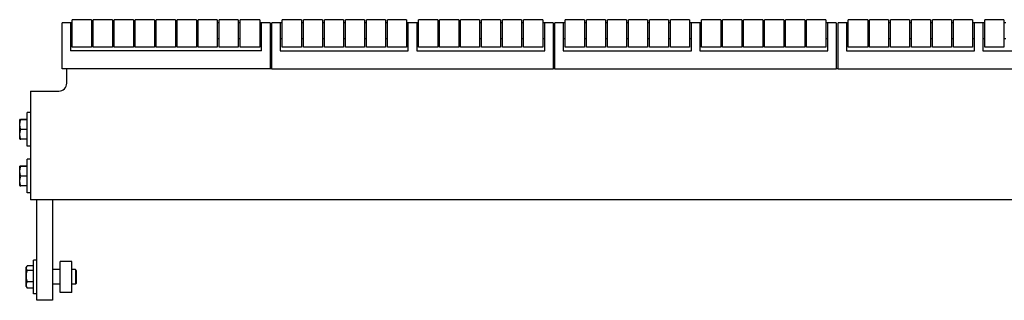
# Model space of a CAD drawing. Header units: inches. Extents: x 0 to 132, y 0 to 102.
# Tile 5 of 8: x 72.13 to 87.99, y 36.81 to 41.32. Entities that reach past the tile are written whole.
import ezdxf

# ---------------------------------------------------------------- set-up
doc = ezdxf.new("R2010")
doc.units = ezdxf.units.IN
doc.header["$LTSCALE"] = 7.26
doc.header["$MEASUREMENT"] = 0
for name, color, linetype in [('518353_WW_518353_26_BL4', 7, 'CONTINUOUS'), ('520309_BL0', 7, 'CONTINUOUS'), ('532387_BL3', 7, 'CONTINUOUS'), ('807_1829_14_1_SOLID1_BL24', 7, 'CONTINUOUS'), ('807_1829_1_1_SOLID1_BL21', 7, 'CONTINUOUS'), ('807_1829_1_SOLID1_BL17', 7, 'CONTINUOUS'), ('807_1829_23_1_SOLID1_BL14', 7, 'CONTINUOUS'), ('807_1829_27_1_SOLID1_BL33', 7, 'CONTINUOUS'), ('807_1829_3_1_SOLID1_BL27', 7, 'CONTINUOUS'), ('807_1829_5_1_SOLID1_BL30', 7, 'CONTINUOUS'), ('807_1829_6_1_SOLID1_BL11', 7, 'CONTINUOUS'), ('807_1829_8_1_SOLID1_BL36', 7, 'CONTINUOUS'), ('807_1830_11_1_SOLID1_BL116', 7, 'CONTINUOUS'), ('807_1830_11_1_SOLID1_BL40', 7, 'CONTINUOUS'), ('807_1830_11_1_SOLID1_BL77', 7, 'CONTINUOUS'), ('807_1830_12_1_SOLID1_BL61', 7, 'CONTINUOUS'), ('807_1830_12_1_SOLID1_BL99', 7, 'CONTINUOUS'), ('807_1830_13_1_SOLID1_BL225', 7, 'CONTINUOUS'), ('807_1830_13_1_SOLID1_BL55', 7, 'CONTINUOUS'), ('807_1830_13_1_SOLID1_BL92', 7, 'CONTINUOUS'), ('807_1830_19_1_SOLID1_BL224', 7, 'CONTINUOUS'), ('807_1830_19_1_SOLID1_BL58', 7, 'CONTINUOUS'), ('807_1830_19_1_SOLID1_BL95', 7, 'CONTINUOUS'), ('807_1830_1_SOLID1_BL102', 7, 'CONTINUOUS'), ('807_1830_1_SOLID1_BL64', 7, 'CONTINUOUS'), ('807_1830_20_1_SOLID1_BL109', 7, 'CONTINUOUS'), ('807_1830_20_1_SOLID1_BL70', 7, 'CONTINUOUS'), ('807_1830_22_1_SOLID1_BL115', 7, 'CONTINUOUS'), ('807_1830_22_1_SOLID1_BL39', 7, 'CONTINUOUS'), ('807_1830_22_1_SOLID1_BL76', 7, 'CONTINUOUS'), ('807_1830_29_1_SOLID1_BL112', 7, 'CONTINUOUS'), ('807_1830_29_1_SOLID1_BL73', 7, 'CONTINUOUS'), ('807_1830_30_1_SOLID1_BL119', 7, 'CONTINUOUS'), ('807_1830_30_1_SOLID1_BL43', 7, 'CONTINUOUS'), ('807_1830_30_1_SOLID1_BL80', 7, 'CONTINUOUS'), ('807_1830_34_1_SOLID1_BL158', 7, 'CONTINUOUS'), ('807_1830_34_1_SOLID1_BL46', 7, 'CONTINUOUS'), ('807_1830_34_1_SOLID1_BL83', 7, 'CONTINUOUS'), ('807_1830_35_1_SOLID1_BL162', 7, 'CONTINUOUS'), ('807_1830_35_1_SOLID1_BL52', 7, 'CONTINUOUS'), ('807_1830_35_1_SOLID1_BL89', 7, 'CONTINUOUS'), ('807_1830_4_1_SOLID1_BL105', 7, 'CONTINUOUS'), ('807_1830_4_1_SOLID1_BL67', 7, 'CONTINUOUS'), ('807_1830_5_1_SOLID1_BL160', 7, 'CONTINUOUS'), ('807_1830_5_1_SOLID1_BL49', 7, 'CONTINUOUS'), ('807_1830_5_1_SOLID1_BL86', 7, 'CONTINUOUS'), ('960616MSSF_BL2', 7, 'CONTINUOUS'), ('960616MSSF_BL5', 7, 'CONTINUOUS'), ('960616MSSF_BL6', 7, 'CONTINUOUS'), ('CUT_EXTRUDE1_1__BL8', 7, 'CONTINUOUS')]:
    doc.layers.add(name, color=color, linetype=linetype)

# ---------------------------------------------------------------- blocks, each defined once
blk = doc.blocks.new('520309_BL0', base_point=(53.653, 51.526))
at = {"layer": '520309_BL0', "color": 7, "linetype": 'CONTINUOUS'}
for p, q in [((72.408, 36.81), (72.408, 38.427)), ((72.658, 38.427), (72.658, 36.81)), ((72.658, 36.81), (72.408, 36.81))]:
    blk.add_line(p, q, dxfattribs=at)
blk = doc.blocks.new('960616MSSF_BL2', base_point=(54.708, 51.768))
at = {"layer": '960616MSSF_BL2', "color": 7, "linetype": 'CONTINUOUS'}
for p, q in [((72.353, 36.914), (72.353, 37.455)), ((72.408, 37.455), (72.353, 37.455)), ((72.235, 37.336), (72.248, 37.358)), ((72.235, 37.033), (72.235, 37.336)), ((72.248, 37.358), (72.253, 37.366)), ((72.353, 37.366), (72.253, 37.366)), ((72.353, 37.29), (72.253, 37.29)), ((72.783, 37.303), (72.658, 37.303)), ((73.027, 37.303), (72.971, 37.303)), ((73.027, 37.303), (73.027, 37.067)), ((73.038, 37.291), (73.027, 37.303)), ((73.038, 37.291), (73.038, 37.078)), ((72.235, 37.033), (72.248, 37.011)), ((72.248, 37.011), (72.253, 37.004)), ((72.353, 37.109), (72.253, 37.109)), ((72.353, 37.004), (72.253, 37.004)), ((72.783, 37.067), (72.658, 37.067)), ((73.027, 37.067), (72.971, 37.067)), ((73.038, 37.078), (73.027, 37.067)), ((72.408, 36.914), (72.353, 36.914))]:
    blk.add_line(p, q, dxfattribs=at)
for points, knots in [([(72.253, 37.29), (72.251, 37.293), (72.247, 37.298), (72.243, 37.307), (72.24, 37.315), (72.239, 37.322), (72.239, 37.328), (72.239, 37.334), (72.24, 37.341), (72.243, 37.35), (72.246, 37.355), (72.248, 37.358)], [0, 0, 0, 0, 0.135256, 0.264591, 0.388344, 0.508001, 0.567148, 0.626324, 0.746189, 0.870265, 1, 1, 1, 1]), ([(72.253, 37.109), (72.251, 37.116), (72.247, 37.131), (72.242, 37.154), (72.239, 37.177), (72.238, 37.2), (72.239, 37.223), (72.242, 37.245), (72.247, 37.268), (72.251, 37.283), (72.253, 37.29)], [0, 0, 0, 0, 0.125019, 0.250023, 0.375015, 0.5, 0.624985, 0.749977, 0.874981, 1, 1, 1, 1]), ([(72.253, 37.004), (72.251, 37.008), (72.247, 37.016), (72.242, 37.03), (72.239, 37.043), (72.238, 37.056), (72.239, 37.07), (72.242, 37.083), (72.247, 37.096), (72.251, 37.105), (72.253, 37.109)], [0, 0, 0, 0, 0.128962, 0.254921, 0.378248, 0.500004, 0.621761, 0.745092, 0.871044, 1, 1, 1, 1])]:
    blk.add_open_spline(points, degree=3, knots=knots, dxfattribs=at)
blk = doc.blocks.new('532387_BL3', base_point=(54.185, 51.745))
at = {"layer": '532387_BL3', "color": 7, "linetype": 'CONTINUOUS'}
for p, q in [((72.783, 36.935), (72.783, 37.435)), ((72.971, 37.435), (72.783, 37.435)), ((72.971, 36.935), (72.971, 37.435)), ((72.971, 36.935), (72.783, 36.935))]:
    blk.add_line(p, q, dxfattribs=at)
blk = doc.blocks.new('518353_WW_518353_26_BL4', base_point=(68.979, 65.742))
at = {"layer": '518353_WW_518353_26_BL4', "color": 7, "linetype": 'CONTINUOUS'}
for p, q in [((72.888, 40.302), (72.888, 40.535)), ((76.193, 40.535), (76.163, 40.535)), ((80.753, 40.535), (80.723, 40.535)), ((85.313, 40.535), (85.283, 40.535)), ((72.303, 40.177), (72.303, 38.427)), ((72.303, 40.177), (72.763, 40.177)), ((99.473, 38.427), (72.303, 38.427))]:
    blk.add_line(p, q, dxfattribs=at)
blk.add_arc((72.763, 40.302), 0.125, 270, 360, dxfattribs=at)
blk = doc.blocks.new('960616MSSF_BL5', base_point=(55.446, 38.81))
at = {"layer": '960616MSSF_BL5', "color": 7, "linetype": 'CONTINUOUS'}
for p, q in [((72.248, 38.539), (72.248, 39.08)), ((72.303, 39.08), (72.248, 39.08)), ((72.13, 38.961), (72.134, 38.967)), ((72.13, 38.658), (72.13, 38.961)), ((72.248, 38.969), (72.148, 38.969)), ((72.248, 38.965), (72.148, 38.965)), ((72.248, 38.806), (72.148, 38.806)), ((72.13, 38.658), (72.134, 38.652)), ((72.248, 38.65), (72.148, 38.65)), ((72.303, 38.539), (72.248, 38.539))]:
    blk.add_line(p, q, dxfattribs=at)
for points, knots in [([(72.134, 38.967), (72.134, 38.967), (72.134, 38.967), (72.134, 38.968), (72.134, 38.968), (72.135, 38.968), (72.136, 38.968), (72.138, 38.968), (72.14, 38.969), (72.142, 38.969), (72.145, 38.969), (72.147, 38.969), (72.148, 38.969)], [0, 0, 0, 0, 0.012741, 0.031909, 0.058175, 0.09171, 0.180339, 0.296632, 0.438892, 0.604981, 0.792708, 1, 1, 1, 1]), ([(72.148, 38.965), (72.147, 38.965), (72.145, 38.965), (72.142, 38.966), (72.14, 38.966), (72.138, 38.966), (72.137, 38.966), (72.136, 38.966), (72.136, 38.966), (72.135, 38.967), (72.134, 38.967), (72.134, 38.967), (72.134, 38.967), (72.134, 38.967), (72.134, 38.967), (72.134, 38.967), (72.134, 38.967), (72.134, 38.967)], [0, 0, 0, 0, 0.220696, 0.418669, 0.591253, 0.667138, 0.735607, 0.796352, 0.849137, 0.893748, 0.930011, 0.957882, 0.977585, 0.98465, 0.99023, 0.995001, 1, 1, 1, 1]), ([(72.148, 38.806), (72.146, 38.812), (72.142, 38.825), (72.137, 38.845), (72.134, 38.865), (72.133, 38.885), (72.134, 38.906), (72.137, 38.926), (72.142, 38.946), (72.146, 38.959), (72.148, 38.965)], [0, 0, 0, 0, 0.125633, 0.250781, 0.375513, 0.5, 0.624487, 0.749219, 0.874368, 1, 1, 1, 1]), ([(72.148, 38.65), (72.146, 38.657), (72.142, 38.669), (72.137, 38.689), (72.134, 38.708), (72.133, 38.728), (72.134, 38.748), (72.137, 38.767), (72.142, 38.787), (72.146, 38.799), (72.148, 38.806)], [0, 0, 0, 0, 0.125779, 0.250962, 0.375633, 0.500001, 0.624369, 0.74904, 0.874222, 1, 1, 1, 1]), ([(72.134, 38.652), (72.134, 38.652), (72.134, 38.652), (72.134, 38.652), (72.134, 38.652), (72.135, 38.652), (72.136, 38.651), (72.138, 38.651), (72.14, 38.651), (72.142, 38.651), (72.145, 38.65), (72.147, 38.65), (72.148, 38.65)], [0, 0, 0, 0, 0.012741, 0.031909, 0.058175, 0.09171, 0.180339, 0.296632, 0.438892, 0.604981, 0.792708, 1, 1, 1, 1])]:
    blk.add_open_spline(points, degree=3, knots=knots, dxfattribs=at)
blk = doc.blocks.new('960616MSSF_BL6', base_point=(55.446, 52.843))
at = {"layer": '960616MSSF_BL6', "color": 7, "linetype": 'CONTINUOUS'}
for p, q in [((72.248, 39.289), (72.248, 39.83)), ((72.303, 39.83), (72.248, 39.83)), ((72.13, 39.711), (72.134, 39.717)), ((72.13, 39.408), (72.13, 39.711)), ((72.248, 39.719), (72.148, 39.719)), ((72.248, 39.715), (72.148, 39.715)), ((72.248, 39.556), (72.148, 39.556)), ((72.13, 39.408), (72.134, 39.402)), ((72.248, 39.4), (72.148, 39.4)), ((72.303, 39.289), (72.248, 39.289))]:
    blk.add_line(p, q, dxfattribs=at)
for points, knots in [([(72.134, 39.717), (72.134, 39.717), (72.134, 39.717), (72.134, 39.718), (72.134, 39.718), (72.135, 39.718), (72.136, 39.718), (72.138, 39.718), (72.14, 39.719), (72.142, 39.719), (72.145, 39.719), (72.147, 39.719), (72.148, 39.719)], [0, 0, 0, 0, 0.012741, 0.031909, 0.058175, 0.09171, 0.180339, 0.296632, 0.438892, 0.604981, 0.792708, 1, 1, 1, 1]), ([(72.148, 39.715), (72.147, 39.715), (72.145, 39.715), (72.142, 39.716), (72.14, 39.716), (72.138, 39.716), (72.137, 39.716), (72.136, 39.716), (72.136, 39.716), (72.135, 39.717), (72.134, 39.717), (72.134, 39.717), (72.134, 39.717), (72.134, 39.717), (72.134, 39.717), (72.134, 39.717), (72.134, 39.717), (72.134, 39.717)], [0, 0, 0, 0, 0.220696, 0.418669, 0.591253, 0.667138, 0.735607, 0.796352, 0.849137, 0.893748, 0.930011, 0.957882, 0.977585, 0.98465, 0.99023, 0.995001, 1, 1, 1, 1]), ([(72.148, 39.556), (72.146, 39.562), (72.142, 39.575), (72.137, 39.595), (72.134, 39.615), (72.133, 39.635), (72.134, 39.656), (72.137, 39.676), (72.142, 39.696), (72.146, 39.709), (72.148, 39.715)], [0, 0, 0, 0, 0.125633, 0.250781, 0.375513, 0.5, 0.624487, 0.749219, 0.874368, 1, 1, 1, 1]), ([(72.148, 39.4), (72.146, 39.407), (72.142, 39.419), (72.137, 39.439), (72.134, 39.458), (72.133, 39.478), (72.134, 39.498), (72.137, 39.517), (72.142, 39.537), (72.146, 39.549), (72.148, 39.556)], [0, 0, 0, 0, 0.125779, 0.250962, 0.375633, 0.500001, 0.624369, 0.74904, 0.874222, 1, 1, 1, 1]), ([(72.134, 39.402), (72.134, 39.402), (72.134, 39.402), (72.134, 39.402), (72.134, 39.402), (72.135, 39.402), (72.136, 39.401), (72.138, 39.401), (72.14, 39.401), (72.142, 39.401), (72.145, 39.4), (72.147, 39.4), (72.148, 39.4)], [0, 0, 0, 0, 0.012741, 0.031909, 0.058175, 0.09171, 0.180339, 0.296632, 0.438892, 0.604981, 0.792708, 1, 1, 1, 1])]:
    blk.add_open_spline(points, degree=3, knots=knots, dxfattribs=at)
blk = doc.blocks.new('CUT_EXTRUDE1_1__BL8', base_point=(56.314, 55.141))
at = {"layer": 'CUT_EXTRUDE1_1__BL8', "color": 7, "linetype": 'CONTINUOUS'}
for p, q in [((72.813, 40.535), (72.813, 41.275)), ((72.978, 41.275), (72.813, 41.275)), ((72.948, 41.275), (72.948, 40.825)), ((73.316, 41.275), (73.286, 41.275)), ((73.654, 41.275), (73.624, 41.275)), ((73.992, 41.275), (73.962, 41.275)), ((74.33, 41.275), (74.3, 41.275)), ((74.668, 41.275), (74.638, 41.275)), ((75.006, 41.275), (74.976, 41.275)), ((75.344, 41.275), (75.314, 41.275)), ((75.682, 41.275), (75.652, 41.275)), ((76.163, 41.275), (75.998, 41.275)), ((76.028, 40.825), (76.028, 41.275)), ((76.163, 41.275), (76.163, 40.535)), ((72.978, 41.018), (72.948, 41.018)), ((73.316, 41.018), (73.286, 41.018)), ((73.654, 41.018), (73.624, 41.018)), ((73.992, 41.018), (73.962, 41.018)), ((74.33, 41.018), (74.3, 41.018)), ((74.668, 41.018), (74.638, 41.018)), ((75.006, 41.018), (74.976, 41.018)), ((75.344, 41.018), (75.314, 41.018)), ((75.682, 41.018), (75.652, 41.018)), ((76.028, 41.018), (75.998, 41.018)), ((76.028, 40.825), (72.948, 40.825)), ((76.163, 40.535), (72.813, 40.535))]:
    blk.add_line(p, q, dxfattribs=at)
blk = doc.blocks.new('807_1829_6_1_SOLID1_BL11', base_point=(56.144, 53.876))
at = {"layer": '807_1829_6_1_SOLID1_BL11', "color": 7, "linetype": 'CONTINUOUS'}
for p, q in [((72.978, 40.882), (72.978, 41.325)), ((73.286, 41.325), (72.978, 41.325)), ((73.286, 41.325), (73.286, 40.882)), ((73.286, 40.882), (72.978, 40.882))]:
    blk.add_line(p, q, dxfattribs=at)
blk = doc.blocks.new('807_1829_23_1_SOLID1_BL14', base_point=(56.313, 54.045))
at = {"layer": '807_1829_23_1_SOLID1_BL14', "color": 7, "linetype": 'CONTINUOUS'}
for p, q in [((73.316, 40.882), (73.316, 41.325)), ((73.624, 41.325), (73.316, 41.325)), ((73.624, 41.325), (73.624, 40.882)), ((73.624, 40.882), (73.316, 40.882))]:
    blk.add_line(p, q, dxfattribs=at)
blk = doc.blocks.new('807_1829_1_SOLID1_BL17', base_point=(56.482, 54.214))
at = {"layer": '807_1829_1_SOLID1_BL17', "color": 7, "linetype": 'CONTINUOUS'}
for p, q in [((73.654, 40.882), (73.654, 41.325)), ((73.962, 41.325), (73.654, 41.325)), ((73.962, 41.325), (73.962, 40.882)), ((73.962, 40.882), (73.654, 40.882))]:
    blk.add_line(p, q, dxfattribs=at)
blk = doc.blocks.new('807_1829_1_1_SOLID1_BL21', base_point=(56.651, 54.383))
at = {"layer": '807_1829_1_1_SOLID1_BL21', "color": 7, "linetype": 'CONTINUOUS'}
for p, q in [((73.992, 40.882), (73.992, 41.325)), ((74.3, 41.325), (73.992, 41.325)), ((74.3, 41.325), (74.3, 40.882)), ((74.3, 40.882), (73.992, 40.882))]:
    blk.add_line(p, q, dxfattribs=at)
blk = doc.blocks.new('807_1829_14_1_SOLID1_BL24', base_point=(56.82, 54.552))
at = {"layer": '807_1829_14_1_SOLID1_BL24', "color": 7, "linetype": 'CONTINUOUS'}
for p, q in [((74.33, 40.882), (74.33, 41.325)), ((74.638, 41.325), (74.33, 41.325)), ((74.638, 41.325), (74.638, 40.882)), ((74.638, 40.882), (74.33, 40.882))]:
    blk.add_line(p, q, dxfattribs=at)
blk = doc.blocks.new('807_1829_3_1_SOLID1_BL27', base_point=(56.989, 54.721))
at = {"layer": '807_1829_3_1_SOLID1_BL27', "color": 7, "linetype": 'CONTINUOUS'}
for p, q in [((74.668, 40.882), (74.668, 41.325)), ((74.976, 41.325), (74.668, 41.325)), ((74.976, 41.325), (74.976, 40.882)), ((74.976, 40.882), (74.668, 40.882))]:
    blk.add_line(p, q, dxfattribs=at)
blk = doc.blocks.new('807_1829_5_1_SOLID1_BL30', base_point=(57.158, 54.89))
at = {"layer": '807_1829_5_1_SOLID1_BL30', "color": 7, "linetype": 'CONTINUOUS'}
for p, q in [((75.006, 40.882), (75.006, 41.325)), ((75.314, 41.325), (75.006, 41.325)), ((75.314, 41.325), (75.314, 40.882)), ((75.314, 40.882), (75.006, 40.882))]:
    blk.add_line(p, q, dxfattribs=at)
blk = doc.blocks.new('807_1829_27_1_SOLID1_BL33', base_point=(57.327, 55.059))
at = {"layer": '807_1829_27_1_SOLID1_BL33', "color": 7, "linetype": 'CONTINUOUS'}
for p, q in [((75.344, 40.882), (75.344, 41.325)), ((75.652, 41.325), (75.344, 41.325)), ((75.652, 41.325), (75.652, 40.882)), ((75.652, 40.882), (75.344, 40.882))]:
    blk.add_line(p, q, dxfattribs=at)
blk = doc.blocks.new('807_1829_8_1_SOLID1_BL36', base_point=(57.5, 55.232))
at = {"layer": '807_1829_8_1_SOLID1_BL36', "color": 7, "linetype": 'CONTINUOUS'}
for p, q in [((75.682, 40.882), (75.682, 41.325)), ((75.998, 41.325), (75.682, 41.325)), ((75.998, 41.325), (75.998, 40.882)), ((75.998, 40.882), (75.682, 40.882))]:
    blk.add_line(p, q, dxfattribs=at)
blk = doc.blocks.new('807_1830_22_1_SOLID1_BL39', base_point=(59.129, 57.421))
at = {"layer": '807_1830_22_1_SOLID1_BL39', "color": 7, "linetype": 'CONTINUOUS'}
for p, q in [((76.193, 40.535), (76.193, 41.275)), ((76.358, 41.275), (76.193, 41.275)), ((76.328, 41.275), (76.328, 40.825)), ((76.701, 41.275), (76.671, 41.275)), ((77.039, 41.275), (77.009, 41.275)), ((77.377, 41.275), (77.347, 41.275)), ((77.715, 41.275), (77.685, 41.275)), ((78.053, 41.275), (78.023, 41.275)), ((78.556, 41.275), (78.361, 41.275)), ((78.391, 40.825), (78.391, 41.275)), ((78.526, 41.275), (78.526, 40.825)), ((78.894, 41.275), (78.864, 41.275)), ((79.232, 41.275), (79.202, 41.275)), ((79.57, 41.275), (79.54, 41.275)), ((79.908, 41.275), (79.878, 41.275)), ((80.246, 41.275), (80.216, 41.275)), ((80.723, 41.275), (80.558, 41.275)), ((80.588, 40.825), (80.588, 41.275)), ((80.723, 41.275), (80.723, 40.535)), ((76.358, 41.018), (76.328, 41.018)), ((76.701, 41.018), (76.671, 41.018)), ((77.039, 41.018), (77.009, 41.018)), ((77.377, 41.018), (77.347, 41.018)), ((77.715, 41.018), (77.685, 41.018)), ((78.053, 41.018), (78.023, 41.018)), ((78.391, 41.018), (78.361, 41.018)), ((78.556, 41.018), (78.526, 41.018)), ((78.894, 41.018), (78.864, 41.018)), ((79.232, 41.018), (79.202, 41.018)), ((79.57, 41.018), (79.54, 41.018)), ((79.908, 41.018), (79.878, 41.018)), ((80.246, 41.018), (80.216, 41.018)), ((80.588, 41.018), (80.558, 41.018)), ((76.328, 40.825), (78.391, 40.825)), ((78.526, 40.825), (80.588, 40.825)), ((76.193, 40.535), (80.723, 40.535))]:
    blk.add_line(p, q, dxfattribs=at)
blk = doc.blocks.new('807_1830_11_1_SOLID1_BL40', base_point=(57.837, 55.568))
at = {"layer": '807_1830_11_1_SOLID1_BL40', "color": 7, "linetype": 'CONTINUOUS'}
for p, q in [((76.358, 40.882), (76.358, 41.325)), ((76.671, 41.325), (76.358, 41.325)), ((76.671, 41.325), (76.671, 40.882)), ((76.671, 40.882), (76.358, 40.882))]:
    blk.add_line(p, q, dxfattribs=at)
blk = doc.blocks.new('807_1830_30_1_SOLID1_BL43', base_point=(58.006, 55.737))
at = {"layer": '807_1830_30_1_SOLID1_BL43', "color": 7, "linetype": 'CONTINUOUS'}
for p, q in [((76.701, 40.882), (76.701, 41.325)), ((77.009, 41.325), (76.701, 41.325)), ((77.009, 41.325), (77.009, 40.882)), ((77.009, 40.882), (76.701, 40.882))]:
    blk.add_line(p, q, dxfattribs=at)
blk = doc.blocks.new('807_1830_34_1_SOLID1_BL46', base_point=(58.175, 55.906))
at = {"layer": '807_1830_34_1_SOLID1_BL46', "color": 7, "linetype": 'CONTINUOUS'}
for p, q in [((77.039, 40.882), (77.039, 41.325)), ((77.347, 41.325), (77.039, 41.325)), ((77.347, 41.325), (77.347, 40.882)), ((77.347, 40.882), (77.039, 40.882))]:
    blk.add_line(p, q, dxfattribs=at)
blk = doc.blocks.new('807_1830_5_1_SOLID1_BL49', base_point=(58.344, 56.075))
at = {"layer": '807_1830_5_1_SOLID1_BL49', "color": 7, "linetype": 'CONTINUOUS'}
for p, q in [((77.377, 40.882), (77.377, 41.325)), ((77.685, 41.325), (77.377, 41.325)), ((77.685, 41.325), (77.685, 40.882)), ((77.685, 40.882), (77.377, 40.882))]:
    blk.add_line(p, q, dxfattribs=at)
blk = doc.blocks.new('807_1830_35_1_SOLID1_BL52', base_point=(58.513, 56.244))
at = {"layer": '807_1830_35_1_SOLID1_BL52', "color": 7, "linetype": 'CONTINUOUS'}
for p, q in [((77.715, 40.882), (77.715, 41.325)), ((78.023, 41.325), (77.715, 41.325)), ((78.023, 41.325), (78.023, 40.882)), ((78.023, 40.882), (77.715, 40.882))]:
    blk.add_line(p, q, dxfattribs=at)
blk = doc.blocks.new('807_1830_13_1_SOLID1_BL55', base_point=(58.682, 56.413))
at = {"layer": '807_1830_13_1_SOLID1_BL55', "color": 7, "linetype": 'CONTINUOUS'}
for p, q in [((78.053, 40.882), (78.053, 41.325)), ((78.361, 41.325), (78.053, 41.325)), ((78.361, 41.325), (78.361, 40.882)), ((78.361, 40.882), (78.053, 40.882))]:
    blk.add_line(p, q, dxfattribs=at)
blk = doc.blocks.new('807_1830_19_1_SOLID1_BL58', base_point=(58.933, 56.665))
at = {"layer": '807_1830_19_1_SOLID1_BL58', "color": 7, "linetype": 'CONTINUOUS'}
for p, q in [((78.556, 40.882), (78.556, 41.325)), ((78.864, 41.325), (78.556, 41.325)), ((78.864, 41.325), (78.864, 40.882)), ((78.864, 40.882), (78.556, 40.882))]:
    blk.add_line(p, q, dxfattribs=at)
blk = doc.blocks.new('807_1830_12_1_SOLID1_BL61', base_point=(59.102, 56.834))
at = {"layer": '807_1830_12_1_SOLID1_BL61', "color": 7, "linetype": 'CONTINUOUS'}
for p, q in [((78.894, 40.882), (78.894, 41.325)), ((79.202, 41.325), (78.894, 41.325)), ((79.202, 41.325), (79.202, 40.882)), ((79.202, 40.882), (78.894, 40.882))]:
    blk.add_line(p, q, dxfattribs=at)
blk = doc.blocks.new('807_1830_1_SOLID1_BL64', base_point=(59.271, 57.003))
at = {"layer": '807_1830_1_SOLID1_BL64', "color": 7, "linetype": 'CONTINUOUS'}
for p, q in [((79.232, 40.882), (79.232, 41.325)), ((79.54, 41.325), (79.232, 41.325)), ((79.54, 41.325), (79.54, 40.882)), ((79.54, 40.882), (79.232, 40.882))]:
    blk.add_line(p, q, dxfattribs=at)
blk = doc.blocks.new('807_1830_4_1_SOLID1_BL67', base_point=(59.44, 57.172))
at = {"layer": '807_1830_4_1_SOLID1_BL67', "color": 7, "linetype": 'CONTINUOUS'}
for p, q in [((79.57, 40.882), (79.57, 41.325)), ((79.878, 41.325), (79.57, 41.325)), ((79.878, 41.325), (79.878, 40.882)), ((79.878, 40.882), (79.57, 40.882))]:
    blk.add_line(p, q, dxfattribs=at)
blk = doc.blocks.new('807_1830_20_1_SOLID1_BL70', base_point=(59.609, 57.341))
at = {"layer": '807_1830_20_1_SOLID1_BL70', "color": 7, "linetype": 'CONTINUOUS'}
for p, q in [((79.908, 40.882), (79.908, 41.325)), ((80.216, 41.325), (79.908, 41.325)), ((80.216, 41.325), (80.216, 40.882)), ((80.216, 40.882), (79.908, 40.882))]:
    blk.add_line(p, q, dxfattribs=at)
blk = doc.blocks.new('807_1830_29_1_SOLID1_BL73', base_point=(59.78, 57.512))
at = {"layer": '807_1830_29_1_SOLID1_BL73', "color": 7, "linetype": 'CONTINUOUS'}
for p, q in [((80.246, 40.882), (80.246, 41.325)), ((80.558, 41.325), (80.246, 41.325)), ((80.558, 41.325), (80.558, 40.882)), ((80.558, 40.882), (80.246, 40.882))]:
    blk.add_line(p, q, dxfattribs=at)
blk = doc.blocks.new('807_1830_22_1_SOLID1_BL76', base_point=(61.409, 59.701))
at = {"layer": '807_1830_22_1_SOLID1_BL76', "color": 7, "linetype": 'CONTINUOUS'}
for p, q in [((80.753, 40.535), (80.753, 41.275)), ((80.918, 41.275), (80.753, 41.275)), ((80.888, 41.275), (80.888, 40.825)), ((81.261, 41.275), (81.231, 41.275)), ((81.599, 41.275), (81.569, 41.275)), ((81.937, 41.275), (81.907, 41.275)), ((82.275, 41.275), (82.245, 41.275)), ((82.613, 41.275), (82.583, 41.275)), ((83.116, 41.275), (82.921, 41.275)), ((82.951, 40.825), (82.951, 41.275)), ((83.086, 41.275), (83.086, 40.825)), ((83.454, 41.275), (83.424, 41.275)), ((83.792, 41.275), (83.762, 41.275)), ((84.13, 41.275), (84.1, 41.275)), ((84.468, 41.275), (84.438, 41.275)), ((84.806, 41.275), (84.776, 41.275)), ((85.283, 41.275), (85.118, 41.275)), ((85.148, 40.825), (85.148, 41.275)), ((85.283, 41.275), (85.283, 40.535)), ((80.918, 41.018), (80.888, 41.018)), ((81.261, 41.018), (81.231, 41.018)), ((81.599, 41.018), (81.569, 41.018)), ((81.937, 41.018), (81.907, 41.018)), ((82.275, 41.018), (82.245, 41.018)), ((82.613, 41.018), (82.583, 41.018)), ((82.951, 41.018), (82.921, 41.018)), ((83.116, 41.018), (83.086, 41.018)), ((83.454, 41.018), (83.424, 41.018)), ((83.792, 41.018), (83.762, 41.018)), ((84.13, 41.018), (84.1, 41.018)), ((84.468, 41.018), (84.438, 41.018)), ((84.806, 41.018), (84.776, 41.018)), ((85.148, 41.018), (85.118, 41.018)), ((80.888, 40.825), (82.951, 40.825)), ((83.086, 40.825), (85.148, 40.825)), ((80.753, 40.535), (85.283, 40.535))]:
    blk.add_line(p, q, dxfattribs=at)
blk = doc.blocks.new('807_1830_11_1_SOLID1_BL77', base_point=(60.117, 57.848))
at = {"layer": '807_1830_11_1_SOLID1_BL77', "color": 7, "linetype": 'CONTINUOUS'}
for p, q in [((80.918, 40.882), (80.918, 41.325)), ((81.231, 41.325), (80.918, 41.325)), ((81.231, 41.325), (81.231, 40.882)), ((81.231, 40.882), (80.918, 40.882))]:
    blk.add_line(p, q, dxfattribs=at)
blk = doc.blocks.new('807_1830_30_1_SOLID1_BL80', base_point=(60.286, 58.017))
at = {"layer": '807_1830_30_1_SOLID1_BL80', "color": 7, "linetype": 'CONTINUOUS'}
for p, q in [((81.261, 40.882), (81.261, 41.325)), ((81.569, 41.325), (81.261, 41.325)), ((81.569, 41.325), (81.569, 40.882)), ((81.569, 40.882), (81.261, 40.882))]:
    blk.add_line(p, q, dxfattribs=at)
blk = doc.blocks.new('807_1830_34_1_SOLID1_BL83', base_point=(60.455, 58.186))
at = {"layer": '807_1830_34_1_SOLID1_BL83', "color": 7, "linetype": 'CONTINUOUS'}
for p, q in [((81.599, 40.882), (81.599, 41.325)), ((81.907, 41.325), (81.599, 41.325)), ((81.907, 41.325), (81.907, 40.882)), ((81.907, 40.882), (81.599, 40.882))]:
    blk.add_line(p, q, dxfattribs=at)
blk = doc.blocks.new('807_1830_5_1_SOLID1_BL86', base_point=(60.624, 58.355))
at = {"layer": '807_1830_5_1_SOLID1_BL86', "color": 7, "linetype": 'CONTINUOUS'}
for p, q in [((81.937, 40.882), (81.937, 41.325)), ((82.245, 41.325), (81.937, 41.325)), ((82.245, 41.325), (82.245, 40.882)), ((82.245, 40.882), (81.937, 40.882))]:
    blk.add_line(p, q, dxfattribs=at)
blk = doc.blocks.new('807_1830_35_1_SOLID1_BL89', base_point=(60.793, 58.524))
at = {"layer": '807_1830_35_1_SOLID1_BL89', "color": 7, "linetype": 'CONTINUOUS'}
for p, q in [((82.275, 40.882), (82.275, 41.325)), ((82.583, 41.325), (82.275, 41.325)), ((82.583, 41.325), (82.583, 40.882)), ((82.583, 40.882), (82.275, 40.882))]:
    blk.add_line(p, q, dxfattribs=at)
blk = doc.blocks.new('807_1830_13_1_SOLID1_BL92', base_point=(60.962, 58.693))
at = {"layer": '807_1830_13_1_SOLID1_BL92', "color": 7, "linetype": 'CONTINUOUS'}
for p, q in [((82.613, 40.882), (82.613, 41.325)), ((82.921, 41.325), (82.613, 41.325)), ((82.921, 41.325), (82.921, 40.882)), ((82.921, 40.882), (82.613, 40.882))]:
    blk.add_line(p, q, dxfattribs=at)
blk = doc.blocks.new('807_1830_19_1_SOLID1_BL95', base_point=(61.213, 58.945))
at = {"layer": '807_1830_19_1_SOLID1_BL95', "color": 7, "linetype": 'CONTINUOUS'}
for p, q in [((83.116, 40.882), (83.116, 41.325)), ((83.424, 41.325), (83.116, 41.325)), ((83.424, 41.325), (83.424, 40.882)), ((83.424, 40.882), (83.116, 40.882))]:
    blk.add_line(p, q, dxfattribs=at)
blk = doc.blocks.new('807_1830_12_1_SOLID1_BL99', base_point=(61.382, 59.114))
at = {"layer": '807_1830_12_1_SOLID1_BL99', "color": 7, "linetype": 'CONTINUOUS'}
for p, q in [((83.454, 40.882), (83.454, 41.325)), ((83.762, 41.325), (83.454, 41.325)), ((83.762, 41.325), (83.762, 40.882)), ((83.762, 40.882), (83.454, 40.882))]:
    blk.add_line(p, q, dxfattribs=at)
blk = doc.blocks.new('807_1830_1_SOLID1_BL102', base_point=(61.551, 59.283))
at = {"layer": '807_1830_1_SOLID1_BL102', "color": 7, "linetype": 'CONTINUOUS'}
for p, q in [((83.792, 40.882), (83.792, 41.325)), ((84.1, 41.325), (83.792, 41.325)), ((84.1, 41.325), (84.1, 40.882)), ((84.1, 40.882), (83.792, 40.882))]:
    blk.add_line(p, q, dxfattribs=at)
blk = doc.blocks.new('807_1830_4_1_SOLID1_BL105', base_point=(61.72, 59.452))
at = {"layer": '807_1830_4_1_SOLID1_BL105', "color": 7, "linetype": 'CONTINUOUS'}
for p, q in [((84.13, 40.882), (84.13, 41.325)), ((84.438, 41.325), (84.13, 41.325)), ((84.438, 41.325), (84.438, 40.882)), ((84.438, 40.882), (84.13, 40.882))]:
    blk.add_line(p, q, dxfattribs=at)
blk = doc.blocks.new('807_1830_20_1_SOLID1_BL109', base_point=(61.889, 59.621))
at = {"layer": '807_1830_20_1_SOLID1_BL109', "color": 7, "linetype": 'CONTINUOUS'}
for p, q in [((84.468, 40.882), (84.468, 41.325)), ((84.776, 41.325), (84.468, 41.325)), ((84.776, 41.325), (84.776, 40.882)), ((84.776, 40.882), (84.468, 40.882))]:
    blk.add_line(p, q, dxfattribs=at)
blk = doc.blocks.new('807_1830_29_1_SOLID1_BL112', base_point=(62.06, 59.792))
at = {"layer": '807_1830_29_1_SOLID1_BL112', "color": 7, "linetype": 'CONTINUOUS'}
for p, q in [((84.806, 40.882), (84.806, 41.325)), ((85.118, 41.325), (84.806, 41.325)), ((85.118, 41.325), (85.118, 40.882)), ((85.118, 40.882), (84.806, 40.882))]:
    blk.add_line(p, q, dxfattribs=at)
blk = doc.blocks.new('807_1830_22_1_SOLID1_BL115', base_point=(63.689, 61.981))
at = {"layer": '807_1830_22_1_SOLID1_BL115', "color": 7, "linetype": 'CONTINUOUS'}
for p, q in [((85.313, 40.535), (85.313, 41.275)), ((85.478, 41.275), (85.313, 41.275)), ((85.448, 41.275), (85.448, 40.825)), ((85.821, 41.275), (85.791, 41.275)), ((86.159, 41.275), (86.129, 41.275)), ((86.497, 41.275), (86.467, 41.275)), ((86.835, 41.275), (86.805, 41.275)), ((87.173, 41.275), (87.143, 41.275)), ((87.676, 41.275), (87.481, 41.275)), ((87.511, 40.825), (87.511, 41.275)), ((87.646, 41.275), (87.646, 40.825)), ((88.014, 41.275), (87.984, 41.275)), ((85.478, 41.018), (85.448, 41.018)), ((85.821, 41.018), (85.791, 41.018)), ((86.159, 41.018), (86.129, 41.018)), ((86.497, 41.018), (86.467, 41.018)), ((86.835, 41.018), (86.805, 41.018)), ((87.173, 41.018), (87.143, 41.018)), ((87.511, 41.018), (87.481, 41.018)), ((87.676, 41.018), (87.646, 41.018)), ((88.014, 41.018), (87.984, 41.018)), ((85.448, 40.825), (87.511, 40.825)), ((87.646, 40.825), (89.708, 40.825)), ((85.313, 40.535), (89.843, 40.535))]:
    blk.add_line(p, q, dxfattribs=at)
blk = doc.blocks.new('807_1830_11_1_SOLID1_BL116', base_point=(62.397, 60.128))
at = {"layer": '807_1830_11_1_SOLID1_BL116', "color": 7, "linetype": 'CONTINUOUS'}
for p, q in [((85.478, 40.882), (85.478, 41.325)), ((85.791, 41.325), (85.478, 41.325)), ((85.791, 41.325), (85.791, 40.882)), ((85.791, 40.882), (85.478, 40.882))]:
    blk.add_line(p, q, dxfattribs=at)
blk = doc.blocks.new('807_1830_30_1_SOLID1_BL119', base_point=(62.566, 60.297))
at = {"layer": '807_1830_30_1_SOLID1_BL119', "color": 7, "linetype": 'CONTINUOUS'}
for p, q in [((85.821, 40.882), (85.821, 41.325)), ((86.129, 41.325), (85.821, 41.325)), ((86.129, 41.325), (86.129, 40.882)), ((86.129, 40.882), (85.821, 40.882))]:
    blk.add_line(p, q, dxfattribs=at)
blk = doc.blocks.new('807_1830_34_1_SOLID1_BL158', base_point=(62.735, 60.466))
at = {"layer": '807_1830_34_1_SOLID1_BL158', "color": 7, "linetype": 'CONTINUOUS'}
for p, q in [((86.159, 40.882), (86.159, 41.325)), ((86.467, 41.325), (86.159, 41.325)), ((86.467, 41.325), (86.467, 40.882)), ((86.467, 40.882), (86.159, 40.882))]:
    blk.add_line(p, q, dxfattribs=at)
blk = doc.blocks.new('807_1830_5_1_SOLID1_BL160', base_point=(62.904, 60.635))
at = {"layer": '807_1830_5_1_SOLID1_BL160', "color": 7, "linetype": 'CONTINUOUS'}
for p, q in [((86.497, 40.882), (86.497, 41.325)), ((86.805, 41.325), (86.497, 41.325)), ((86.805, 41.325), (86.805, 40.882)), ((86.805, 40.882), (86.497, 40.882))]:
    blk.add_line(p, q, dxfattribs=at)
blk = doc.blocks.new('807_1830_35_1_SOLID1_BL162', base_point=(63.073, 60.804))
at = {"layer": '807_1830_35_1_SOLID1_BL162', "color": 7, "linetype": 'CONTINUOUS'}
for p, q in [((86.835, 40.882), (86.835, 41.325)), ((87.143, 41.325), (86.835, 41.325)), ((87.143, 41.325), (87.143, 40.882)), ((87.143, 40.882), (86.835, 40.882))]:
    blk.add_line(p, q, dxfattribs=at)
blk = doc.blocks.new('807_1830_19_1_SOLID1_BL224', base_point=(63.493, 61.225))
at = {"layer": '807_1830_19_1_SOLID1_BL224', "color": 7, "linetype": 'CONTINUOUS'}
for p, q in [((87.676, 40.882), (87.676, 41.325)), ((87.984, 41.325), (87.676, 41.325)), ((87.984, 41.325), (87.984, 40.882)), ((87.984, 40.882), (87.676, 40.882))]:
    blk.add_line(p, q, dxfattribs=at)
blk = doc.blocks.new('807_1830_13_1_SOLID1_BL225', base_point=(63.242, 60.973))
at = {"layer": '807_1830_13_1_SOLID1_BL225', "color": 7, "linetype": 'CONTINUOUS'}
for p, q in [((87.173, 40.882), (87.173, 41.325)), ((87.481, 41.325), (87.173, 41.325)), ((87.481, 41.325), (87.481, 40.882)), ((87.481, 40.882), (87.173, 40.882))]:
    blk.add_line(p, q, dxfattribs=at)

msp = doc.modelspace()

# ---------------------------------------------------------------- block references
at = {"layer": '518353_WW_518353_26_BL4'}
msp.add_blockref('518353_WW_518353_26_BL4', (68.979, 65.742), dxfattribs=at)
at = {"layer": '520309_BL0'}
msp.add_blockref('520309_BL0', (53.653, 51.526), dxfattribs=at)
at = {"layer": '532387_BL3'}
msp.add_blockref('532387_BL3', (54.185, 51.745), dxfattribs=at)
at = {"layer": '807_1829_14_1_SOLID1_BL24'}
msp.add_blockref('807_1829_14_1_SOLID1_BL24', (56.82, 54.552), dxfattribs=at)
at = {"layer": '807_1829_1_1_SOLID1_BL21'}
msp.add_blockref('807_1829_1_1_SOLID1_BL21', (56.651, 54.383), dxfattribs=at)
at = {"layer": '807_1829_1_SOLID1_BL17'}
msp.add_blockref('807_1829_1_SOLID1_BL17', (56.482, 54.214), dxfattribs=at)
at = {"layer": '807_1829_23_1_SOLID1_BL14'}
msp.add_blockref('807_1829_23_1_SOLID1_BL14', (56.313, 54.045), dxfattribs=at)
at = {"layer": '807_1829_27_1_SOLID1_BL33'}
msp.add_blockref('807_1829_27_1_SOLID1_BL33', (57.327, 55.059), dxfattribs=at)
at = {"layer": '807_1829_3_1_SOLID1_BL27'}
msp.add_blockref('807_1829_3_1_SOLID1_BL27', (56.989, 54.721), dxfattribs=at)
at = {"layer": '807_1829_5_1_SOLID1_BL30'}
msp.add_blockref('807_1829_5_1_SOLID1_BL30', (57.158, 54.89), dxfattribs=at)
at = {"layer": '807_1829_6_1_SOLID1_BL11'}
msp.add_blockref('807_1829_6_1_SOLID1_BL11', (56.144, 53.876), dxfattribs=at)
at = {"layer": '807_1829_8_1_SOLID1_BL36'}
msp.add_blockref('807_1829_8_1_SOLID1_BL36', (57.5, 55.232), dxfattribs=at)
at = {"layer": '807_1830_11_1_SOLID1_BL116'}
msp.add_blockref('807_1830_11_1_SOLID1_BL116', (62.397, 60.128), dxfattribs=at)
at = {"layer": '807_1830_11_1_SOLID1_BL40'}
msp.add_blockref('807_1830_11_1_SOLID1_BL40', (57.837, 55.568), dxfattribs=at)
at = {"layer": '807_1830_11_1_SOLID1_BL77'}
msp.add_blockref('807_1830_11_1_SOLID1_BL77', (60.117, 57.848), dxfattribs=at)
at = {"layer": '807_1830_12_1_SOLID1_BL61'}
msp.add_blockref('807_1830_12_1_SOLID1_BL61', (59.102, 56.834), dxfattribs=at)
at = {"layer": '807_1830_12_1_SOLID1_BL99'}
msp.add_blockref('807_1830_12_1_SOLID1_BL99', (61.382, 59.114), dxfattribs=at)
at = {"layer": '807_1830_13_1_SOLID1_BL225'}
msp.add_blockref('807_1830_13_1_SOLID1_BL225', (63.242, 60.973), dxfattribs=at)
at = {"layer": '807_1830_13_1_SOLID1_BL55'}
msp.add_blockref('807_1830_13_1_SOLID1_BL55', (58.682, 56.413), dxfattribs=at)
at = {"layer": '807_1830_13_1_SOLID1_BL92'}
msp.add_blockref('807_1830_13_1_SOLID1_BL92', (60.962, 58.693), dxfattribs=at)
at = {"layer": '807_1830_19_1_SOLID1_BL224'}
msp.add_blockref('807_1830_19_1_SOLID1_BL224', (63.493, 61.225), dxfattribs=at)
at = {"layer": '807_1830_19_1_SOLID1_BL58'}
msp.add_blockref('807_1830_19_1_SOLID1_BL58', (58.933, 56.665), dxfattribs=at)
at = {"layer": '807_1830_19_1_SOLID1_BL95'}
msp.add_blockref('807_1830_19_1_SOLID1_BL95', (61.213, 58.945), dxfattribs=at)
at = {"layer": '807_1830_1_SOLID1_BL102'}
msp.add_blockref('807_1830_1_SOLID1_BL102', (61.551, 59.283), dxfattribs=at)
at = {"layer": '807_1830_1_SOLID1_BL64'}
msp.add_blockref('807_1830_1_SOLID1_BL64', (59.271, 57.003), dxfattribs=at)
at = {"layer": '807_1830_20_1_SOLID1_BL109'}
msp.add_blockref('807_1830_20_1_SOLID1_BL109', (61.889, 59.621), dxfattribs=at)
at = {"layer": '807_1830_20_1_SOLID1_BL70'}
msp.add_blockref('807_1830_20_1_SOLID1_BL70', (59.609, 57.341), dxfattribs=at)
at = {"layer": '807_1830_22_1_SOLID1_BL115'}
msp.add_blockref('807_1830_22_1_SOLID1_BL115', (63.689, 61.981), dxfattribs=at)
at = {"layer": '807_1830_22_1_SOLID1_BL39'}
msp.add_blockref('807_1830_22_1_SOLID1_BL39', (59.129, 57.421), dxfattribs=at)
at = {"layer": '807_1830_22_1_SOLID1_BL76'}
msp.add_blockref('807_1830_22_1_SOLID1_BL76', (61.409, 59.701), dxfattribs=at)
at = {"layer": '807_1830_29_1_SOLID1_BL112'}
msp.add_blockref('807_1830_29_1_SOLID1_BL112', (62.06, 59.792), dxfattribs=at)
at = {"layer": '807_1830_29_1_SOLID1_BL73'}
msp.add_blockref('807_1830_29_1_SOLID1_BL73', (59.78, 57.512), dxfattribs=at)
at = {"layer": '807_1830_30_1_SOLID1_BL119'}
msp.add_blockref('807_1830_30_1_SOLID1_BL119', (62.566, 60.297), dxfattribs=at)
at = {"layer": '807_1830_30_1_SOLID1_BL43'}
msp.add_blockref('807_1830_30_1_SOLID1_BL43', (58.006, 55.737), dxfattribs=at)
at = {"layer": '807_1830_30_1_SOLID1_BL80'}
msp.add_blockref('807_1830_30_1_SOLID1_BL80', (60.286, 58.017), dxfattribs=at)
at = {"layer": '807_1830_34_1_SOLID1_BL158'}
msp.add_blockref('807_1830_34_1_SOLID1_BL158', (62.735, 60.466), dxfattribs=at)
at = {"layer": '807_1830_34_1_SOLID1_BL46'}
msp.add_blockref('807_1830_34_1_SOLID1_BL46', (58.175, 55.906), dxfattribs=at)
at = {"layer": '807_1830_34_1_SOLID1_BL83'}
msp.add_blockref('807_1830_34_1_SOLID1_BL83', (60.455, 58.186), dxfattribs=at)
at = {"layer": '807_1830_35_1_SOLID1_BL162'}
msp.add_blockref('807_1830_35_1_SOLID1_BL162', (63.073, 60.804), dxfattribs=at)
at = {"layer": '807_1830_35_1_SOLID1_BL52'}
msp.add_blockref('807_1830_35_1_SOLID1_BL52', (58.513, 56.244), dxfattribs=at)
at = {"layer": '807_1830_35_1_SOLID1_BL89'}
msp.add_blockref('807_1830_35_1_SOLID1_BL89', (60.793, 58.524), dxfattribs=at)
at = {"layer": '807_1830_4_1_SOLID1_BL105'}
msp.add_blockref('807_1830_4_1_SOLID1_BL105', (61.72, 59.452), dxfattribs=at)
at = {"layer": '807_1830_4_1_SOLID1_BL67'}
msp.add_blockref('807_1830_4_1_SOLID1_BL67', (59.44, 57.172), dxfattribs=at)
at = {"layer": '807_1830_5_1_SOLID1_BL160'}
msp.add_blockref('807_1830_5_1_SOLID1_BL160', (62.904, 60.635), dxfattribs=at)
at = {"layer": '807_1830_5_1_SOLID1_BL49'}
msp.add_blockref('807_1830_5_1_SOLID1_BL49', (58.344, 56.075), dxfattribs=at)
at = {"layer": '807_1830_5_1_SOLID1_BL86'}
msp.add_blockref('807_1830_5_1_SOLID1_BL86', (60.624, 58.355), dxfattribs=at)
at = {"layer": '960616MSSF_BL2'}
msp.add_blockref('960616MSSF_BL2', (54.708, 51.768), dxfattribs=at)
at = {"layer": '960616MSSF_BL5'}
msp.add_blockref('960616MSSF_BL5', (55.446, 38.81), dxfattribs=at)
at = {"layer": '960616MSSF_BL6'}
msp.add_blockref('960616MSSF_BL6', (55.446, 52.843), dxfattribs=at)
at = {"layer": 'CUT_EXTRUDE1_1__BL8'}
msp.add_blockref('CUT_EXTRUDE1_1__BL8', (56.314, 55.141), dxfattribs=at)

doc.saveas('drawing.dxf')
